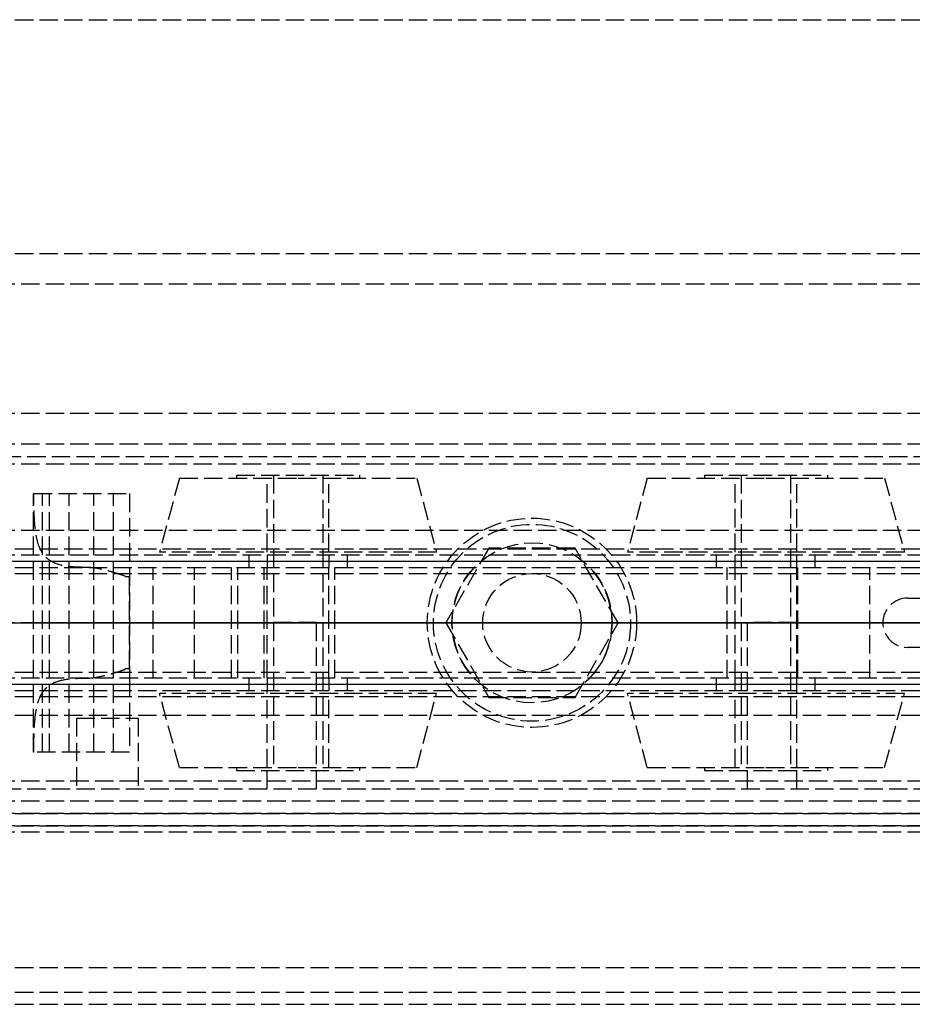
# Model space of a CAD drawing. Header units: millimetres. Extents: x 0 to 2050, y -31 to 49.
# Tile 5 of 9: x 38 to 111, y -31 to 49. Entities that reach past the tile are written whole.
import ezdxf

# ---------------------------------------------------------------- set-up
doc = ezdxf.new("R2010")
doc.units = ezdxf.units.MM
doc.header["$LTSCALE"] = 10
doc.linetypes.add('ALLCAD_Strich', pattern=[0.2, 0.15, -0.05])
doc.layers.add('BESCH_KONT_sich_schn_ansi_2d', color=40, linetype='Continuous')
doc.layers.add('BESCH_KONT_sich_schn_grun_2d', color=10, linetype='Continuous')

msp = doc.modelspace()

# ---------------------------------------------------------------- linework, layer by layer
at = {"layer": 'BESCH_KONT_sich_schn_ansi_2d', "linetype": 'ALLCAD_Strich'}
for p, q in [((0, 0, 2448), (2050, 0, 2448)), ((996, 0, 9), (0, 0, 9)), ((0, 0, 2307), (1053, 0, 2307)), ((2, 0, 2289), (2048, 0, 2289)), ((2, 0, 2368), (2048, 0, 2368)), ((2, 0, 2335), (2048, 0, 2335)), ((2, 0, 2366), (2048, 0, 2366)), ((2, 0, 2367), (2048, 0, 2367)), ((2, 0, 2336), (2048, 0, 2336)), ((2, 0, 2337), (2048, 0, 2337)), ((2, 0, 2363), (2048, 0, 2363)), ((2, 0, 2338.5), (2048, 0, 2338.5)), ((2048, 0, 2339.5), (2, 0, 2339.5)), ((2048, 0, 2337.5), (2, 0, 2337.5)), ((2048, 0, 2365.5), (2, 0, 2365.5)), ((2048, 0, 2336.5), (2, 0, 2336.5)), ((2048, 0, 2338), (2, 0, 2338)), ((2.017, 0, 2290), (2048, 0, 2290)), ((5, 0, 2307), (155, 0, 2307)), ((5, 0, 2298), (155, 0, 2298)), ((5, 0, 2330), (155, 0, 2330)), ((7, 0, 2363.5), (2043, 0, 2363.5)), ((20, 0, 2288), (993, 0, 2288)), ((39.499, 0, 2342.25), (39.501, 0, 2345.876)), ((47.299, 0, 2346.602), (39.536, 0, 2346.602)), ((42.399, 0, 2341.5), (40.249, 0, 2341.5)), ((40.799, 0, 2345.3), (45.999, 0, 2345.3)), ((42.399, 0, 2342.8), (40.799, 0, 2342.8)), ((40.799, 0, 2342.8), (40.799, 0, 2345.3)), ((42.399, 0, 2341.5), (42.399, 0, 2342.8)), ((43.828, 0, 2352.75), (47.299, 0, 2352.75)), ((45.999, 0, 2342.8), (44.399, 0, 2342.8)), ((44.399, 0, 2342.8), (44.399, 0, 2341.5)), ((47.299, 0, 2341.5), (44.399, 0, 2341.5)), ((45.999, 0, 2345.298), (45.994, 0, 2345.298)), ((45.999, 0, 2345.3), (45.994, 0, 2345.3)), ((45.999, 0, 2345.298), (45.994, 0, 2345.298)), ((45.999, 0, 2345.297), (45.994, 0, 2345.297)), ((45.999, 0, 2345.295), (45.994, 0, 2345.295)), ((45.999, 0, 2345.292), (45.994, 0, 2345.292)), ((45.999, 0, 2345.296), (45.994, 0, 2345.296)), ((45.999, 0, 2345.297), (45.994, 0, 2345.297)), ((45.999, 0, 2345.297), (45.994, 0, 2345.297)), ((45.999, 0, 2345.298), (45.994, 0, 2345.298)), ((45.999, 0, 2345.293), (45.994, 0, 2345.293)), ((45.999, 0, 2345.295), (45.994, 0, 2345.295)), ((45.994, 0, 2345.295), (45.994, 0, 2345.292)), ((45.999, 0, 2345.292), (45.994, 0, 2345.292)), ((45.999, 0, 2345.297), (45.994, 0, 2345.297)), ((45.994, 0, 2345.295), (45.994, 0, 2345.297)), ((45.994, 0, 2345.3), (45.994, 0, 2345.297)), ((45.999, 0, 2345.3), (45.999, 0, 2342.8)), ((46.963, 0, 2353.5), (47.299, 0, 2353.5)), ((47.299, 0, 2353.5), (47.299, 0, 2352.75)), ((47.299, 0, 2353.5), (73.386, 0, 2353.5)), ((49.219, 0, 2341.5), (47.299, 0, 2341.5)), ((47.299, 0, 2352.75), (47.299, 0, 2346.602)), ((47.299, 0, 2346.602), (47.299, 0, 2341.5)), ((52.592, 0, 2340.916), (49.219, 0, 2341.5)), ((55.585, 0, 2339.212), (52.592, 0, 2340.916)), ((58.257, 0, 2337.308), (56.12, 0, 2338.804)), ((97.5, 0, 2316.5), (62.5, 0, 2316.5)), ((62.5, 0, 2324.5), (97.5, 0, 2324.5)), ((75.31, 0, 2335.5), (63.992, 0, 2335.5)), ((88.5, 0, 2332), (71.5, 0, 2332)), ((71.5, 0, 2330), (71.5, 0, 2332)), ((72, 0, 2345.5), (88, 0, 2345.5)), ((72, 0, 2353.5), (72, 0, 2345.5)), ((73, 0, 2332), (73, 0, 2338)), ((86.614, 0, 2353.5), (73.386, 0, 2353.5)), ((73.5, 0, 2345.5), (73.5, 0, 2353.5)), ((73.5, 0, 2345.5), (73.5, 0, 2335.5)), ((73.5, 0, 2353.5), (73.5, 0, 2345.5)), ((75.31, 0, 2353.5), (75.31, 0, 2345.5)), ((75.31, 0, 2335.5), (84.69, 0, 2335.5)), ((76, 0, 2345.5), (76, 0, 2335.5)), ((76, 0, 2345.5), (76, 0, 2335.5)), ((84, 0, 2350), (76, 0, 2350)), ((76, 0, 2330), (76, 0, 2350)), ((76, 0, 2330), (76, 0, 2332)), ((76.5, 0, 2332), (76.5, 0, 2338)), ((83.48, 0, 2332.005), (83.48, 0, 2332.003)), ((83.482, 0, 2332.003), (83.482, 0, 2332.005)), ((83.483, 0, 2332.008), (83.483, 0, 2332.008)), ((83.483, 0, 2332.007), (83.483, 0, 2332.007)), ((83.483, 0, 2332.002), (83.483, 0, 2332.002)), ((83.484, 0, 2332.005), (83.484, 0, 2332.003)), ((83.486, 0, 2332.003), (83.486, 0, 2332.005)), ((83.487, 0, 2332.006), (83.487, 0, 2332.005)), ((83.489, 0, 2332.003), (83.491, 0, 2332.003)), ((83.489, 0, 2332.005), (83.489, 0, 2332.005)), ((83.493, 0, 2332.008), (83.489, 0, 2332.008)), ((83.49, 0, 2332.006), (83.491, 0, 2332.006)), ((83.491, 0, 2332.004), (83.49, 0, 2332.004)), ((83.491, 0, 2332.003), (83.491, 0, 2332)), ((83.491, 0, 2332), (83.493, 0, 2332)), ((83.491, 0, 2332.006), (83.491, 0, 2332.004)), ((83.493, 0, 2332), (83.493, 0, 2332.008)), ((83.494, 0, 2332.005), (83.494, 0, 2332.003)), ((83.496, 0, 2332.003), (83.496, 0, 2332.005)), ((83.497, 0, 2332.008), (83.497, 0, 2332.008)), ((83.497, 0, 2332.007), (83.497, 0, 2332.007)), ((83.497, 0, 2332.002), (83.497, 0, 2332.002)), ((83.498, 0, 2332.005), (83.498, 0, 2332.003)), ((83.5, 0, 2332), (83.5, 0, 2338)), ((84, 0, 2345.5), (84, 0, 2335.5)), ((84, 0, 2345.5), (84, 0, 2335.5)), ((84, 0, 2330), (84, 0, 2350)), ((84, 0, 2330), (84, 0, 2332)), ((95.85, 0, 2335.5), (84.69, 0, 2335.5)), ((84.69, 0, 2345.5), (84.69, 0, 2353.5)), ((86.5, 0, 2345.5), (86.5, 0, 2353.5)), ((86.5, 0, 2345.5), (86.5, 0, 2335.5)), ((86.5, 0, 2353.5), (86.5, 0, 2345.5)), ((86.614, 0, 2353.5), (120, 0, 2353.5)), ((87, 0, 2332), (87, 0, 2338)), ((88, 0, 2353.5), (88, 0, 2345.5)), ((88.5, 0, 2330), (88.5, 0, 2332)), ((107.45, 0, 2341.415), (101.586, 0, 2337.308)), ((108.5, 0, 2353.5), (108.5, 0, 2342.003)), ((110.5, 0, 2353.5), (110.5, 0, 2342.487))]:
    msp.add_line(p, q, dxfattribs=at)
at = {"layer": 'BESCH_KONT_sich_schn_ansi_2d', "linetype": 'ALLCAD_Strich', "extrusion": (0, 1, 0)}
for centre, radius in [((-45.5, 2321), 2.5), ((-61, 2348.5), 11.247), ((-61, 2348.5), 4), ((-61, 2348.5), 2), ((-99, 2348.5), 11.247), ((-99, 2348.5), 2)]:
    msp.add_circle(centre, radius, dxfattribs=at)
at = {"layer": 'BESCH_KONT_sich_schn_ansi_2d', "linetype": 'ALLCAD_Strich', "extrusion": (0, -1, 0)}
for centre, radius in [((61, 2348.5), 9.639), ((61, 2348.5), 5), ((61, 2348.5), 2.5), ((99, 2348.5), 9.639), ((99, 2348.5), 5), ((99, 2348.5), 4), ((99, 2348.5), 2.5)]:
    msp.add_circle(centre, radius, dxfattribs=at)
at = {"layer": 'BESCH_KONT_sich_schn_ansi_2d', "linetype": 'ALLCAD_Strich', "extrusion": (0, 1, 0)}
for centre, radius, start, end in [((-40.249, 2342.25), 0.75, 270, 360), ((-47.131, 2345.872), 7.63, 0.03123, 5.49147), ((-47.131, 2345.872), 7.63, 88.739, 91.261), ((-60.996, 2345.767), 8.5, 305, 309.53891), ((-63.992, 2345.5), 10, 270, 305), ((-62.5, 2320.5), 4, 270, 90), ((-83.483, 2332.005), 0.00116, 0, 90), ((-83.483, 2332.003), 0.00116, 270, 360), ((-83.483, 2332.005), 0.00116, 90, 180), ((-83.483, 2332.003), 0.00116, 180, 270), ((-83.49, 2332.005), 0.00093, 270, 0), ((-83.49, 2332.005), 0.00093, 0, 90), ((-83.497, 2332.005), 0.00116, 0, 90), ((-83.497, 2332.003), 0.00116, 270, 360), ((-83.497, 2332.005), 0.00116, 90, 180), ((-83.497, 2332.003), 0.00116, 180, 270), ((-95.85, 2345.5), 10, 235, 270), ((-97.5, 2320.5), 4, 90, 270)]:
    msp.add_arc(centre, radius, start, end, dxfattribs=at)
at = {"layer": 'BESCH_KONT_sich_schn_ansi_2d', "linetype": 'ALLCAD_Strich', "extrusion": (0, -1, 0)}
for centre, radius, start, end in [((83.483, 2332.005), 0.00271, 90, 180), ((83.483, 2332.003), 0.00271, 180, 270), ((83.483, 2332.003), 0.00271, 270, 0), ((83.483, 2332.005), 0.00271, 0, 90), ((83.489, 2332.006), 0.00217, 90, 180), ((83.489, 2332.005), 0.00217, 180, 270), ((83.497, 2332.005), 0.00271, 90, 180), ((83.497, 2332.003), 0.00271, 180, 270), ((83.497, 2332.005), 0.00271, 0, 90), ((83.497, 2332.003), 0.00271, 270, 0), ((110.892, 2336.5), 6, 90, 125)]:
    msp.add_arc(centre, radius, start, end, dxfattribs=at)
at = {"layer": 'BESCH_KONT_sich_schn_ansi_2d', "linetype": 'ALLCAD_Strich'}
for points, knots in [([(39.536, 0, 2346.602), (39.537, 0, 2346.611), (39.541, 0, 2346.655), (39.561, 0, 2346.829), (39.578, 0, 2346.969), (39.641, 0, 2347.336), (39.686, 0, 2347.563), (39.823, 0, 2348.081), (39.915, 0, 2348.372), (40.098, 0, 2348.836), (40.173, 0, 2349.009), (40.346, 0, 2349.368), (40.445, 0, 2349.555), (40.666, 0, 2349.93), (40.788, 0, 2350.118), (41.047, 0, 2350.482), (41.185, 0, 2350.658), (41.663, 0, 2351.218), (42.055, 0, 2351.594), (42.902, 0, 2352.244), (43.353, 0, 2352.522), (43.828, 0, 2352.75)], [15.435182, 15.435182, 15.435182, 15.435182, 16.554933, 16.554933, 17.82418, 17.82418, 19.093427, 19.093427, 20.362674, 20.362674, 21.03193, 21.03193, 21.701186, 21.701186, 22.370442, 22.370442, 23.039698, 23.039698, 24.647552, 24.647552, 26.164556, 26.164556, 26.164556, 26.164556]), ([(43.828, 0, 2352.75), (44.13, 0, 2352.895), (44.467, 0, 2353.031), (45.151, 0, 2353.249), (45.498, 0, 2353.332), (45.957, 0, 2353.412), (46.112, 0, 2353.435), (46.423, 0, 2353.471), (46.579, 0, 2353.483), (46.752, 0, 2353.493), (46.789, 0, 2353.494), (46.86, 0, 2353.497), (46.896, 0, 2353.498), (46.937, 0, 2353.499), (46.95, 0, 2353.5), (46.959, 0, 2353.5), (46.96, 0, 2353.5), (46.963, 0, 2353.5), (46.963, 0, 2353.5), (46.963, 0, 2353.5)], [1.722708, 1.722708, 1.722708, 1.722708, 2.727227, 2.727227, 3.731745, 3.731745, 4.178178, 4.178178, 4.62461, 4.62461, 4.729547, 4.729547, 4.834483, 4.834483, 4.870202, 4.870202, 4.877795, 4.877795, 4.885387, 4.885387, 4.885387, 4.885387])]:
    msp.add_open_spline(points, degree=3, knots=knots, dxfattribs=at)
at = {"layer": 'BESCH_KONT_sich_schn_grun_2d', "linetype": 'ALLCAD_Strich'}
for p, q in [((0, 49), (2050, 49)), ((0, 30), (2050, 30)), ((2048, 27.5), (2.017, 27.5)), ((2048, 17), (2, 17)), ((2048, 14.5), (2, 14.5)), ((2048, 12.875), (2, 12.875)), ((5, 13.5), (155, 13.5)), ((56, 12), (66, 12)), ((56, 12), (56, 11.75)), ((59, 12), (59, -12)), ((63, 12), (63, -12)), ((66, 12), (66, 11.75)), ((94, 12), (104, 12)), ((94, 12), (94, 11.75)), ((97, 12), (97, -12)), ((101, 12), (101, -12)), ((104, 12), (104, 11.75)), ((51.361, 11.75), (49.753, 5.75)), ((51.361, 11.75), (61, 11.75)), ((58.5, 5.75), (58.5, 11.75)), ((61, 11.75), (70.639, 11.75)), ((63.5, 5.75), (63.5, 11.75)), ((70.639, 11.75), (72.247, 5.75)), ((89.361, 11.75), (87.753, 5.75)), ((89.361, 11.75), (99, 11.75)), ((96.5, 5.75), (96.5, 11.75)), ((99, 11.75), (108.639, 11.75)), ((101.5, 5.75), (101.5, 11.75)), ((108.639, 11.75), (110.247, 5.75)), ((39.499, 10.5), (39.501, 10.5)), ((39.499, -10.5), (39.499, 10.5)), ((39.536, 10.5), (39.501, 10.5)), ((39.501, -10.5), (39.501, 10.5)), ((39.536, 10.5), (47.299, 10.5)), ((40.249, -10.5), (40.249, 10.5)), ((40.799, -10.5), (40.799, 10.5)), ((42.399, -10.5), (42.399, 10.5)), ((44.399, -10.5), (44.399, 10.5)), ((45.994, 10.497), (45.994, 10.5)), ((45.999, 10.498), (45.994, 10.498)), ((45.999, 10.497), (45.994, 10.497)), ((45.999, 10.497), (45.994, 10.497)), ((45.994, 10.497), (45.994, 10.494)), ((45.994, 10.497), (45.994, 10.497)), ((45.999, 10.497), (45.994, 10.497)), ((45.994, 10.497), (45.999, 10.497)), ((45.999, 10.496), (45.994, 10.496)), ((45.999, 10.494), (45.994, 10.494)), ((45.999, 10.493), (45.994, 10.493)), ((45.994, 10.489), (45.994, 10.493)), ((45.994, 10.491), (45.999, 10.491)), ((45.999, 10.491), (45.994, 10.491)), ((45.999, 10.49), (45.994, 10.49)), ((45.994, 10.489), (45.994, 10.487)), ((45.999, 10.489), (45.994, 10.489)), ((45.999, 10.489), (45.994, 10.489)), ((45.999, 10.487), (45.994, 10.487)), ((45.994, 10.483), (45.994, 10.486)), ((45.999, 10.486), (45.994, 10.486)), ((45.999, 10.484), (45.994, 10.484)), ((45.994, 10.483), (45.999, 10.483)), ((45.994, 10.483), (45.994, 10.483)), ((45.999, 10.483), (45.994, 10.483)), ((45.999, 10.483), (45.994, 10.483)), ((45.994, 10.483), (45.994, 10.48)), ((45.999, 10.483), (45.994, 10.483)), ((45.999, 10.482), (45.994, 10.482)), ((45.999, 10.48), (45.994, 10.48)), ((45.999, 10.497), (45.999, 10.5)), ((45.999, 10.483), (45.999, 10.497)), ((45.999, 10.497), (45.999, 10.497)), ((45.999, 10.497), (45.999, 10.497)), ((45.999, 10.497), (45.999, 10.497)), ((45.999, -10.5), (45.999, 10.483)), ((45.999, 10.483), (45.999, 10.483)), ((45.999, 10.483), (45.999, 10.483)), ((45.999, 10.483), (45.999, 10.483)), ((47.299, 10.5), (47.299, 4.5)), ((2048, 7.5), (2, 7.5)), ((2, 6), (172, 6)), ((72.247, 5.75), (49.753, 5.75)), ((76.5, 6.062), (73, 0)), ((83.5, 6.062), (76.5, 6.062)), ((83.48, 6.062), (83.48, 6.067)), ((83.483, 6.067), (83.48, 6.067)), ((83.482, 6.062), (83.482, 6.067)), ((83.483, 6.062), (83.483, 6.067)), ((83.483, 6.062), (83.483, 6.067)), ((83.483, 6.067), (83.483, 6.067)), ((83.483, 6.067), (83.486, 6.067)), ((83.483, 6.062), (83.483, 6.067)), ((83.483, 6.062), (83.483, 6.067)), ((83.484, 6.062), (83.484, 6.067)), ((83.486, 6.062), (83.486, 6.067)), ((83.489, 6.067), (83.487, 6.067)), ((83.487, 6.062), (83.487, 6.067)), ((83.489, 6.067), (83.493, 6.067)), ((83.489, 6.062), (83.489, 6.067)), ((83.489, 6.062), (83.489, 6.067)), ((83.49, 6.062), (83.49, 6.067)), ((83.491, 6.067), (83.491, 6.062)), ((83.491, 6.062), (83.491, 6.067)), ((83.493, 6.062), (83.493, 6.067)), ((83.494, 6.062), (83.494, 6.067)), ((83.497, 6.067), (83.494, 6.067)), ((83.496, 6.062), (83.496, 6.067)), ((83.497, 6.062), (83.497, 6.067)), ((83.497, 6.062), (83.497, 6.067)), ((83.497, 6.067), (83.497, 6.067)), ((83.497, 6.067), (83.5, 6.067)), ((83.497, 6.062), (83.497, 6.067)), ((83.497, 6.062), (83.497, 6.067)), ((83.498, 6.062), (83.498, 6.067)), ((83.5, 6.062), (83.5, 6.067)), ((87, 0), (83.5, 6.062)), ((110.247, 5.75), (87.753, 5.75)), ((0, 5), (1053, 5)), ((2048, 5.5), (2, 5.5)), ((5, 5), (155, 5)), ((57, 5.5), (57, 4.5)), ((58.5, 5.5), (58.5, 4.5)), ((63.5, 5.5), (63.5, 4.5)), ((65, 5.5), (65, 4.5)), ((95, 4.5), (95, 5.5)), ((96.5, 4.5), (96.5, 5.5)), ((101.5, 4.5), (101.5, 5.5)), ((103, 4.5), (103, 5.5)), ((2, 4.5), (2048, 4.5)), ((2, 4), (2048, 4)), ((47.299, 4.5), (47.299, -4.5)), ((49.219, -4.5), (49.219, 4.5)), ((52.592, -4.5), (52.592, 4.5)), ((55.585, -4.5), (55.585, 4.5)), ((56.12, -4.5), (56.12, 4.5)), ((58.257, -4.5), (58.257, 4.5)), ((58.5, -4.5), (58.5, 4.5)), ((63.5, -4.5), (63.5, 4.5)), ((63.992, -4.5), (63.992, 4.5)), ((95.85, -4.5), (95.85, 4.5)), ((96.5, -4.5), (96.5, 4.5)), ((101.5, -4.5), (101.5, 4.5)), ((101.586, -4.5), (101.586, 4.5)), ((107.45, -4.5), (107.45, 4.5)), ((46.963, 3.75), (47.299, 3.75)), ((47.299, -3.75), (47.299, 3.75)), ((110.5, 2), (120, 2)), ((62.5, 0.03), (58.5, 0.03)), ((62.5, -13.5), (62.5, 0.03)), ((62.5, 0.03), (97.5, 0.03)), ((73, 0), (76.5, -6.062)), ((83.5, -6.062), (87, 0)), ((97.5, -13.5), (97.5, 0.03)), ((101.5, 0.03), (97.5, 0.03)), ((120, -2), (110.5, -2)), ((47.299, -3.75), (46.963, -3.75)), ((2, -4), (2048, -4)), ((2048, -4.5), (2, -4.5)), ((47.299, -4.5), (47.299, -10.5)), ((57, -4.5), (57, -5.5)), ((58.5, -4.5), (58.5, -5.5)), ((63.5, -4.5), (63.5, -5.5)), ((65, -4.5), (65, -5.5)), ((95, -5.5), (95, -4.5)), ((96.5, -5.5), (96.5, -4.5)), ((101.5, -5.5), (101.5, -4.5)), ((103, -5.5), (103, -4.5)), ((0, -5), (1053, -5)), ((2, -5.5), (2048, -5.5)), ((5, -5), (155, -5)), ((58.5, -5.75), (58.5, -5.5)), ((101.5, -5.75), (101.5, -5.5)), ((2, -6), (172, -6)), ((72.247, -5.75), (49.753, -5.75)), ((51.361, -11.75), (49.753, -5.75)), ((58.5, -11.75), (58.5, -5.75)), ((63.5, -11.75), (63.5, -5.75)), ((70.639, -11.75), (72.247, -5.75)), ((76.5, -6.062), (83.5, -6.062)), ((110.247, -5.75), (87.753, -5.75)), ((89.361, -11.75), (87.753, -5.75)), ((96.5, -11.75), (96.5, -5.75)), ((101.5, -11.75), (101.5, -5.75)), ((108.639, -11.75), (110.247, -5.75)), ((2, -7.5), (2048, -7.5)), ((43, -7.742), (48, -7.742)), ((43, -7.742), (43, -13.5)), ((48, -7.742), (48, -13.5)), ((39.499, -10.5), (39.501, -10.5)), ((39.536, -10.5), (39.501, -10.5)), ((47.299, -10.5), (39.536, -10.5)), ((51.361, -11.75), (61, -11.75)), ((56, -11.75), (56, -12)), ((56, -12), (66, -12)), ((58.5, -13.5), (58.5, -11.75)), ((61, -11.75), (70.639, -11.75)), ((66, -11.75), (66, -12)), ((89.361, -11.75), (99, -11.75)), ((94, -11.75), (94, -12)), ((94, -12), (104, -12)), ((99, -11.75), (108.639, -11.75)), ((101.5, -13.5), (101.5, -11.75)), ((104, -11.75), (104, -12)), ((2048, -12.875), (2, -12.875)), ((5, -13.5), (155, -13.5)), ((2048, -14.5), (2, -14.5)), ((2, -15.5), (2048, -15.5)), ((2048, -15.5), (2, -15.5)), ((2, -16.5), (2048, -16.5)), ((2048, -16.5), (2, -16.5)), ((2048, -17), (2, -17)), ((2, -28), (2048, -28)), ((2, -30), (2048, -30)), ((2, -31), (2048, -31))]:
    msp.add_line(p, q, dxfattribs=at)
for radius in [8.5, 8, 6.5, 4]:
    msp.add_circle((80, 0), radius, dxfattribs=at)
for centre, radius, start, end in [((80, 0), 6.5, 136.18694, 223.81306), ((80, 0), 6.5, 316.18694, 43.81306), ((110.5, 0), 2, 90, 270)]:
    msp.add_arc(centre, radius, start, end, dxfattribs=at)
for points, knots in [([(43.828, 4.5), (43.353, 4.5), (42.902, 4.513), (42.055, 4.6), (41.663, 4.679), (41.185, 4.864), (41.047, 4.93), (40.788, 5.088), (40.666, 5.181), (40.445, 5.391), (40.346, 5.508), (40.173, 5.764), (40.098, 5.901), (39.915, 6.312), (39.823, 6.624), (39.686, 7.317), (39.641, 7.699), (39.578, 8.505), (39.561, 8.93), (39.541, 9.74), (39.537, 10.124), (39.536, 10.5)], [4.406817, 4.406817, 4.406817, 4.406817, 5.92382, 5.92382, 7.531675, 7.531675, 8.200931, 8.200931, 8.870186, 8.870186, 9.539442, 9.539442, 10.208698, 10.208698, 11.477945, 11.477945, 12.747192, 12.747192, 14.016439, 14.016439, 15.13619, 15.13619, 15.13619, 15.13619]), ([(46.963, 3.75), (46.963, 3.753), (46.963, 3.755), (46.96, 3.76), (46.959, 3.762), (46.95, 3.773), (46.937, 3.781), (46.896, 3.803), (46.86, 3.817), (46.789, 3.844), (46.752, 3.856), (46.579, 3.916), (46.423, 3.964), (46.112, 4.059), (45.957, 4.105), (45.498, 4.235), (45.151, 4.324), (44.467, 4.457), (44.13, 4.5), (43.828, 4.5)], [4.885389, 4.885389, 4.885389, 4.885389, 4.892981, 4.892981, 4.900573, 4.900573, 4.936292, 4.936292, 5.041229, 5.041229, 5.146165, 5.146165, 5.592598, 5.592598, 6.03903, 6.03903, 7.043549, 7.043549, 8.048067, 8.048067, 8.048067, 8.048067]), ([(43.828, -4.5), (44.13, -4.5), (44.467, -4.457), (45.151, -4.324), (45.498, -4.235), (45.957, -4.105), (46.112, -4.059), (46.423, -3.964), (46.579, -3.916), (46.752, -3.856), (46.789, -3.844), (46.86, -3.817), (46.896, -3.803), (46.937, -3.781), (46.95, -3.773), (46.959, -3.762), (46.96, -3.76), (46.963, -3.755), (46.963, -3.753), (46.963, -3.75)], [1.722708, 1.722708, 1.722708, 1.722708, 2.727227, 2.727227, 3.731745, 3.731745, 4.178178, 4.178178, 4.62461, 4.62461, 4.729547, 4.729547, 4.834483, 4.834483, 4.870202, 4.870202, 4.877795, 4.877795, 4.885387, 4.885387, 4.885387, 4.885387]), ([(39.536, -10.5), (39.537, -10.124), (39.541, -9.74), (39.561, -8.93), (39.578, -8.505), (39.641, -7.699), (39.686, -7.317), (39.823, -6.624), (39.915, -6.312), (40.098, -5.901), (40.173, -5.764), (40.346, -5.508), (40.445, -5.391), (40.666, -5.181), (40.788, -5.088), (41.047, -4.93), (41.185, -4.864), (41.663, -4.679), (42.055, -4.6), (42.902, -4.513), (43.353, -4.5), (43.828, -4.5)], [15.435182, 15.435182, 15.435182, 15.435182, 16.554933, 16.554933, 17.82418, 17.82418, 19.093427, 19.093427, 20.362674, 20.362674, 21.03193, 21.03193, 21.701186, 21.701186, 22.370442, 22.370442, 23.039698, 23.039698, 24.647552, 24.647552, 26.164556, 26.164556, 26.164556, 26.164556])]:
    msp.add_open_spline(points, degree=3, knots=knots, dxfattribs=at)

doc.saveas('drawing.dxf')
